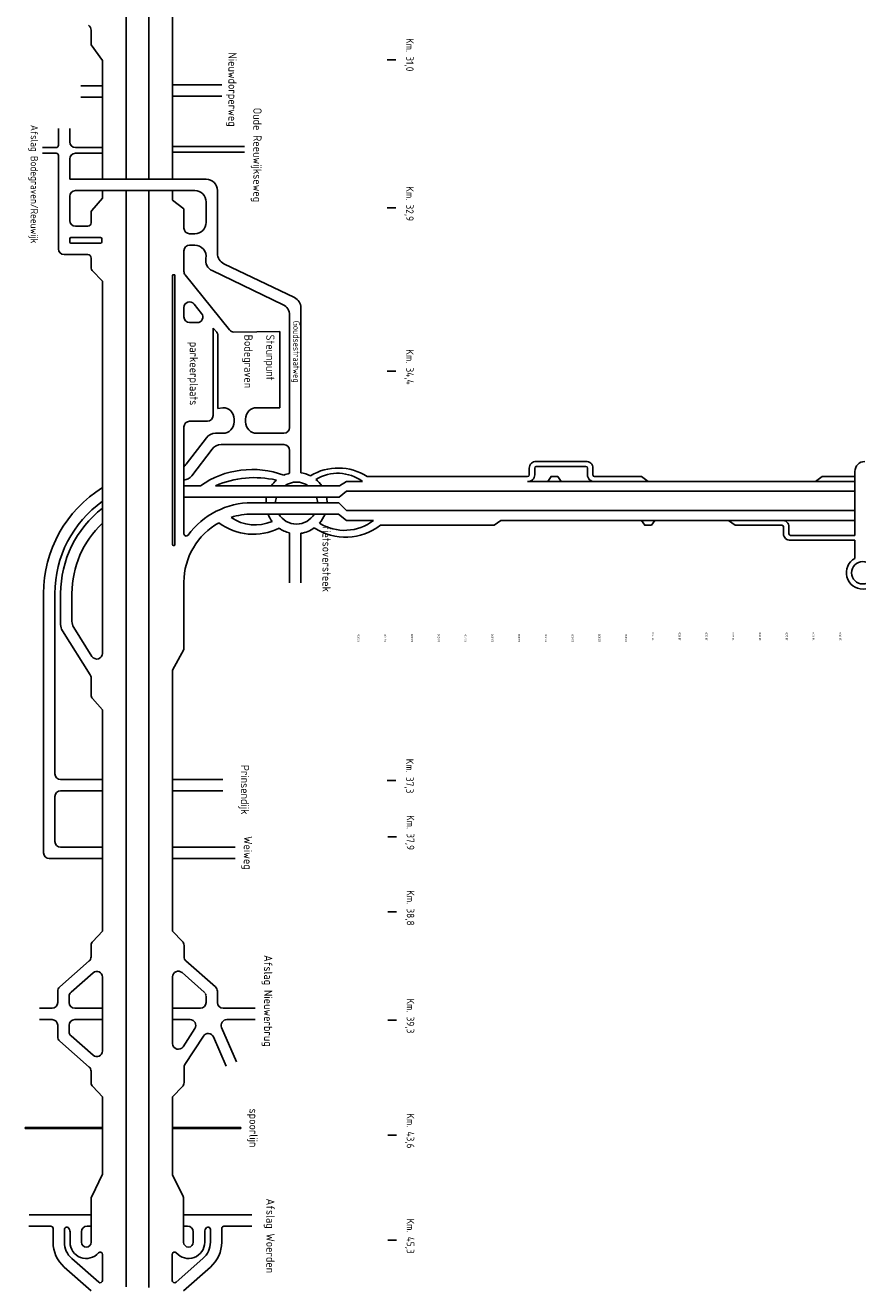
# Model space of a CAD drawing. Header units: metres. Extents: x 361 to 17834, y -7429 to 4908.
# Tile 2 of 29: x 6731 to 8578, y -7429 to -4622. Entities that reach past the tile are written whole.
import ezdxf

# ---------------------------------------------------------------- set-up
doc = ezdxf.new("R2010")
doc.units = ezdxf.units.M
doc.linetypes.add('HIDDEN2', pattern=[0.1875, 0.125, -0.0625])
for name, color, linetype in [('ANWBwit', 7, 'Continuous'), ('Tekenwerk', 7, 'Continuous'), ('VBL-XX-STROOIBASIS', 7, 'Continuous')]:
    doc.layers.add(name, color=color, linetype=linetype)
doc.styles.add('ISO', font='ISO.SHX')

msp = doc.modelspace()

# ---------------------------------------------------------------- linework, layer by layer
at = {"color": 7}
for p, q in [((8572.227, -5667.784), (8572.227, -5611.542)), ((7444.093, -5633.763), (7479.527, -5633.763)), ((7489.515, -5622.874), (7845.886, -5622.874)), ((7845.886, -5633.763), (8572.227, -5633.763)), ((7994.374, -5622.874), (8098.315, -5622.874)), ((8113.164, -5633.763), (8098.315, -5622.874)), ((8499.233, -5622.874), (8484.384, -5633.763)), ((7444.093, -5655.542), (8572.227, -5655.542)), ((8572.227, -5753.462), (8572.227, -5667.784)), ((7444.093, -5698.573), (8573.477, -5698.573)), ((7444.093, -5720.352), (7504.022, -5720.352)), ((7786.491, -5720.352), (7771.642, -5731.241)), ((7786.491, -5720.352), (8573.477, -5720.352)), ((8306.199, -5731.241), (8291.35, -5720.352)), ((7519.212, -5731.241), (7771.642, -5731.241)), ((8306.199, -5731.241), (8410.14, -5731.241)), ((8410.14, -5731.241), (8399.426, -5731.241)), ((8572.227, -5804.603), (8572.227, -5764.352))]:
    msp.add_line(p, q, dxfattribs=at)
for points in [[(7849.42, -5619.339), (7849.42, -5604.187)], [(7861.574, -5619.339), (7861.574, -5604.187)], [(7865.109, -5589.763), (7900.484, -5589.763)], [(7865.109, -5600.652), (7900.484, -5600.652)], [(7975.151, -5589.763), (7890.432, -5589.763)], [(7975.151, -5600.652), (7890.432, -5600.652)], [(7978.685, -5619.339), (7978.685, -5604.187)], [(7990.839, -5619.339), (7990.839, -5604.187)], [(7920.13, -5633.763), (7912.705, -5622.874), (7897.857, -5622.874), (7890.432, -5633.763)], [(8499.233, -5622.874), (8572.227, -5622.874)], [(8128.013, -5720.352), (8120.589, -5731.241), (8105.74, -5731.241), (8098.315, -5720.352)], [(8413.675, -5734.776), (8413.675, -5749.928)], [(8425.829, -5734.776), (8425.829, -5749.928)], [(8429.363, -5753.462), (8572.227, -5753.462)], [(8429.363, -5764.352), (8572.227, -5764.352)]]:
    msp.add_lwpolyline(points, dxfattribs=at)
for centre, radius, start, end in [((7863.895, -5604.187), 14.475, 85.191041, 180), ((7865.109, -5604.187), 3.535, 90, 180), ((7976.364, -5604.187), 14.475, 0, 94.808959), ((7975.151, -5604.187), 3.535, 0, 90), ((8594.006, -5611.542), 21.779, 90, 180), ((7847.099, -5619.339), 14.475, 265.191041, 0), ((7845.886, -5619.339), 3.535, 270, 360), ((7993.16, -5619.339), 14.475, 180, 274.808959), ((7994.374, -5619.339), 3.535, 180, 270), ((8411.354, -5734.776), 14.475, 0, 94.808959), ((8410.14, -5734.776), 3.535, 0, 90), ((8428.15, -5749.928), 14.475, 180, 274.808959), ((8429.363, -5749.928), 3.535, 180, 270)]:
    msp.add_arc(centre, radius, start, end, dxfattribs=at)
at = {"layer": 'Tekenwerk', "color": 7}
for p, q in [((7428.468, -5643.397, 181985494.589), (7444.093, -5633.763)), ((7427.594, -5668.577, 181985494.589), (7444.093, -5655.542)), ((7427.157, -5681.168, 181985494.589), (7444.093, -5698.573)), ((7426.283, -5706.348, 181985494.589), (7444.093, -5720.352))]:
    msp.add_line(p, q, dxfattribs=at)
msp.add_circle((8589.362, -5836.478), 24.783, dxfattribs=at)
for centre, radius, start, end in [((7234.54, -5807.966), 200.616, 69.448568, 124.9059), ((7425.526, -5722.526), 118.428, 57.294706, 121.422028), ((7239.707, -5843.739), 218.26, 77.159748, 113.378261), ((7332.975, -5681.87), 67.808, 131.31155, 145.432577), ((7332.975, -5681.87), 67.808, 103.304804, 114.39779), ((7332.975, -5681.87), 46.515, 55.8025, 124.1975), ((7332.975, -5681.87), 46.515, 55.8025, 124.1975), ((7332.975, -5681.87), 67.808, 62.976189, 81.88196), ((7424.694, -5708.356), 92.579, 53.680007, 121.654277), ((7332.975, -5681.87), 67.808, 34.567423, 50.497107), ((7332.975, -5681.87), 67.808, 168.695021, 179.40645), ((7332.975, -5681.87), 46.515, 163.395162, 179.134721), ((7332.975, -5681.87), 46.515, 163.395162, 179.134721), ((7332.975, -5681.87), 46.515, 0.865279, 16.604839), ((7332.975, -5681.87), 67.808, 0.59355, 11.304979), ((7237.619, -5623.557), 127.536, 232.98849, 296.487297), ((7240.93, -5637.776), 92.745, 234.962101, 294.018791), ((7332.975, -5681.87), 67.808, 201.160704, 216.801995), ((7332.975, -5681.87), 46.515, 211.75138, 328.24862), ((7332.975, -5681.87), 46.515, 211.75138, 328.24862), ((7332.975, -5681.87), 67.808, 318.720433, 338.839296), ((7439.466, -5636.849), 105.547, 238.254308, 307.707595), ((7332.975, -5681.87), 67.808, 235.429908, 256.695196), ((7332.975, -5681.87), 67.808, 278.11804, 305.544118), ((7441.63, -5628.542), 128.709, 237.457525, 307.068639), ((8589.362, -5836.478), 36.189, 118.25959, 64.580022)]:
    msp.add_arc(centre, radius, start, end, dxfattribs=at)
at = {"layer": 'VBL-XX-STROOIBASIS', "color": 7}
for p, q in [((7005.143, -4963.505, 181985494.589), (7005.143, -3196.911, 181985494.589)), ((6955.259, -3639.018, 181985494.589), (6955.259, -4963.505, 181985494.589)), ((7058.021, -4963.505, 181985494.589), (7058.021, -3911.806, 181985494.589)), ((6877.201, -4665.365, 181985494.589), (6877.201, -4632.708, 181985494.589)), ((6902.381, -4700.391, 181985494.589), (6877.201, -4665.365, 181985494.589)), ((6902.381, -4963.505, 181985494.589), (6902.381, -4700.391, 181985494.589)), ((6902.381, -4963.505, 181985494.589), (6902.381, -4700.391, 181985494.589)), ((7534.516, -4698.658, 181985494.589), (7553.576, -4698.658, 181985494.589)), ((6902.381, -4756.236, 181985494.589), (6854.105, -4756.236, 181985494.589)), ((7166.897, -4754.137, 181985494.589), (7058.021, -4754.137, 181985494.589)), ((6902.381, -4781.416, 181985494.589), (6854.105, -4781.416, 181985494.589)), ((7166.897, -4779.317, 181985494.589), (7058.021, -4779.317, 181985494.589)), ((6804.7, -4851.167, 181985494.589), (6804.7, -4888.204, 181985494.589)), ((6829.88, -4851.167, 181985494.589), (6829.88, -4880.65, 181985494.589)), ((6799.664, -4893.24, 181985494.589), (6769.319, -4893.24, 181985494.589)), ((6799.664, -4905.83, 181985494.589), (6769.319, -4905.83, 181985494.589)), ((6804.7, -4910.867, 181985494.589), (6804.7, -5118.109, 181985494.589)), ((6842.47, -4893.24, 181985494.589), (6902.381, -4893.24, 181985494.589)), ((6842.47, -4905.83, 181985494.589), (6902.381, -4905.83, 181985494.589)), ((7058.021, -4891.141, 181985494.589), (7217.789, -4891.141, 181985494.589)), ((7058.021, -4903.731, 181985494.589), (7217.789, -4903.731, 181985494.589)), ((6829.88, -4918.421, 181985494.589), (6829.88, -4963.505, 181985494.589)), ((7132.322, -4963.505, 181985494.589), (6829.88, -4963.505, 181985494.589)), ((6955.259, -4988.685, 181985494.589), (6955.259, -7420.755, 181985494.589)), ((7005.143, -7422.327, 181985494.589), (7005.143, -4988.685, 181985494.589)), ((7534.516, -5027.248, 181985494.589), (7553.576, -5027.248, 181985494.589)), ((7534.516, -5388.915, 181985494.589), (7553.576, -5388.915, 181985494.589)), ((7058.021, -6631.667, 181985494.589), (7058.021, -6052.311, 181985494.589)), ((7058.021, -6631.667, 181985494.589), (7058.021, -6052.311, 181985494.589)), ((6902.381, -6631.888, 181985494.589), (6902.381, -6140.716, 181985494.589)), ((7534.516, -6297.181, 181985494.589), (7553.576, -6297.181, 181985494.589)), ((7535.49, -6422.367, 181985494.589), (7554.989, -6422.367, 181985494.589)), ((7535.49, -6588.957, 181985494.589), (7554.989, -6588.957, 181985494.589)), ((6902.381, -6631.888, 181985494.589), (6880.709, -6654.465, 181985494.589)), ((7058.021, -6631.667, 181985494.589), (7079.906, -6654.465, 181985494.589)), ((6877.201, -6688.323, 181985494.589), (6877.201, -6663.184, 181985494.589)), ((7083.413, -6688.323, 181985494.589), (7083.413, -6663.184, 181985494.589)), ((6872.929, -6697.774, 181985494.589), (6807.437, -6755.418, 181985494.589)), ((7087.685, -6697.774, 181985494.589), (7153.177, -6755.418, 181985494.589)), ((6902.381, -6897.486, 181985494.589), (6902.381, -6733.249, 181985494.589)), ((7058.021, -6881.038, 181985494.589), (7058.021, -6733.063, 181985494.589)), ((7058.021, -6881.038, 181985494.589), (7058.021, -6733.063, 181985494.589)), ((7078.929, -6723.612, 181985494.589), (7127.997, -6766.8, 181985494.589)), ((6803.165, -6764.869, 181985494.589), (6803.165, -6790.076, 181985494.589)), ((7157.449, -6764.869, 181985494.589), (7157.449, -6790.076, 181985494.589)), ((6828.345, -6776.25, 181985494.589), (6828.345, -6790.076, 181985494.589)), ((6790.575, -6802.667, 181985494.589), (6762.927, -6802.667, 181985494.589)), ((6840.935, -6802.667, 181985494.589), (6902.381, -6802.667, 181985494.589)), ((6902.381, -6802.667, 181985494.589), (6840.935, -6802.667, 181985494.589)), ((7119.679, -6802.667, 181985494.589), (7058.021, -6802.667, 181985494.589)), ((7058.021, -6802.667, 181985494.589), (7119.679, -6802.667, 181985494.589)), ((7241.09, -6802.667, 181985494.589), (7170.039, -6802.667, 181985494.589)), ((6790.575, -6827.847, 181985494.589), (6762.927, -6827.847, 181985494.589)), ((6803.165, -6865.867, 181985494.589), (6803.165, -6840.437, 181985494.589)), ((6828.345, -6854.485, 181985494.589), (6828.345, -6840.437, 181985494.589)), ((6840.935, -6827.847, 181985494.589), (6902.381, -6827.847, 181985494.589)), ((6902.381, -6827.847, 181985494.589), (6860.188, -6827.847, 181985494.589)), ((7096.917, -6827.847, 181985494.589), (7058.021, -6827.847, 181985494.589)), ((7081.177, -6887.884, 181985494.589), (7107.483, -6847.283, 181985494.589)), ((7166.874, -6845.496, 181985494.589), (7200.082, -6921.165, 181985494.589)), ((7178.403, -6827.847, 181985494.589), (7216.979, -6827.847, 181985494.589)), ((7178.403, -6827.847, 181985494.589), (7216.979, -6827.847, 181985494.589)), ((7178.403, -6827.847, 181985494.589), (7222.325, -6827.847, 181985494.589)), ((7195.649, -6827.847, 181985494.589), (7241.09, -6827.847, 181985494.589)), ((7535.49, -6828.947, 181985494.589), (7554.989, -6828.947, 181985494.589)), ((6872.929, -6932.962, 181985494.589), (6807.437, -6875.318, 181985494.589)), ((6881.473, -6906.937, 181985494.589), (6832.617, -6863.936, 181985494.589)), ((7085.438, -6927.582, 181985494.589), (7126.375, -6864.426, 181985494.589)), ((7148.468, -6866.214, 181985494.589), (7177.024, -6931.284, 181985494.589)), ((6877.201, -6942.412, 181985494.589), (6877.201, -6967.552, 181985494.589)), ((7083.413, -6934.43, 181985494.589), (7083.413, -6967.552, 181985494.589)), ((6902.381, -6998.848, 181985494.589), (6880.709, -6976.271, 181985494.589)), ((7058.021, -6999.069, 181985494.589), (7079.906, -6976.271, 181985494.589)), ((6902.381, -6998.848, 181985494.589), (6902.381, -7170.638, 181985494.589)), ((7058.021, -7172.209, 181985494.589), (7058.021, -6999.069, 181985494.589)), ((7058.021, -7172.209, 181985494.589), (7058.021, -6999.069, 181985494.589)), ((6731.144, -7067.092, 181985494.589), (6731.144, -7069.61, 181985494.589)), ((6790.542, -7067.092, 181985494.589), (6731.144, -7067.092, 181985494.589)), ((6902.381, -7069.61, 181985494.589), (6731.144, -7069.61, 181985494.589)), ((6756.324, -7067.092, 181985494.589), (6756.324, -7069.61, 181985494.589)), ((6781.504, -7067.092, 181985494.589), (6781.504, -7069.61, 181985494.589)), ((6902.381, -7067.092, 181985494.589), (6781.799, -7067.092, 181985494.589)), ((6806.684, -7067.092, 181985494.589), (6806.684, -7069.61, 181985494.589)), ((6831.864, -7067.092, 181985494.589), (6831.864, -7069.61, 181985494.589)), ((6857.044, -7067.092, 181985494.589), (6857.044, -7069.61, 181985494.589)), ((6882.224, -7067.092, 181985494.589), (6882.224, -7069.61, 181985494.589)), ((7209.565, -7067.092, 181985494.589), (7058.021, -7067.092, 181985494.589)), ((7209.565, -7069.61, 181985494.589), (7058.021, -7069.61, 181985494.589)), ((7083.665, -7067.092, 181985494.589), (7083.665, -7069.61, 181985494.589)), ((7108.845, -7067.092, 181985494.589), (7108.845, -7069.61, 181985494.589)), ((7134.025, -7067.092, 181985494.589), (7134.025, -7069.61, 181985494.589)), ((7159.205, -7067.092, 181985494.589), (7159.205, -7069.61, 181985494.589)), ((7184.385, -7067.092, 181985494.589), (7184.385, -7069.61, 181985494.589)), ((7209.565, -7067.092, 181985494.589), (7209.565, -7069.61, 181985494.589)), ((7535.49, -7083.841, 181985494.589), (7554.989, -7083.841, 181985494.589)), ((6902.381, -7170.638, 181985494.589), (6878.458, -7220.075, 181985494.589)), ((7058.021, -7172.209, 181985494.589), (7081.183, -7220.075, 181985494.589)), ((6877.201, -7321.672, 181985494.589), (6877.201, -7225.559, 181985494.589)), ((6877.201, -7225.559, 181985494.589), (6877.201, -7290.077, 181985494.589)), ((7082.44, -7321.672, 181985494.589), (7082.44, -7225.559, 181985494.589)), ((6877.201, -7260.929, 181985494.589), (6739.447, -7260.929, 181985494.589)), ((6877.201, -7270.379, 181985494.589), (6877.201, -7321.672, 181985494.589)), ((7233.956, -7260.929, 181985494.589), (7082.44, -7260.929, 181985494.589)), ((7082.44, -7260.929, 181985494.589), (7220.195, -7260.929, 181985494.589)), ((6787.658, -7286.109, 181985494.589), (6738.877, -7286.109, 181985494.589)), ((6792.694, -7321.672, 181985494.589), (6792.694, -7291.145, 181985494.589)), ((6817.874, -7321.672, 181985494.589), (6817.874, -7293.068, 181985494.589)), ((6830.464, -7321.672, 181985494.589), (6830.464, -7298.699, 181985494.589)), ((6855.644, -7321.672, 181985494.589), (6855.644, -7298.699, 181985494.589)), ((6877.201, -7286.109, 181985494.589), (6868.234, -7286.109, 181985494.589)), ((7082.44, -7286.109, 181985494.589), (7091.408, -7286.109, 181985494.589)), ((7103.998, -7321.672, 181985494.589), (7103.998, -7298.699, 181985494.589)), ((7129.178, -7321.672, 181985494.589), (7129.178, -7298.699, 181985494.589)), ((7141.768, -7321.672, 181985494.589), (7141.768, -7293.068, 181985494.589)), ((7166.948, -7321.672, 181985494.589), (7166.948, -7291.145, 181985494.589)), ((7233.956, -7286.109, 181985494.589), (7171.984, -7286.109, 181985494.589)), ((7535.49, -7317.259, 181985494.589), (7554.989, -7317.259, 181985494.589)), ((6902.381, -7348.586, 181985494.589), (6902.381, -7406.441, 181985494.589)), ((7057.26, -7348.586, 181985494.589), (7057.26, -7406.441, 181985494.589)), ((6817.71, -7377.016, 181985494.589), (6877.471, -7429.201, 181985494.589)), ((6834.272, -7358.049, 181985494.589), (6894.033, -7410.234, 181985494.589)), ((7125.37, -7358.049, 181985494.589), (7065.609, -7410.234, 181985494.589)), ((7141.932, -7377.016, 181985494.589), (7082.171, -7429.201, 181985494.589))]:
    msp.add_line(p, q, dxfattribs=at)
at = {"layer": 'VBL-XX-STROOIBASIS', "color": 7, "linetype": 'Continuous'}
for p, q in [((6877.201, -4632.708, 181985494.589), (6877.201, -4632.708, 181985494.589)), ((6877.201, -4632.708, 181985494.589), (6877.201, -4632.708, 181985494.589)), ((7132.269, -6776.25, 181985494.589), (7132.269, -6790.076, 181985494.589)), ((7170.039, -6802.667, 181985494.589), (7174.354, -6802.667, 181985494.589))]:
    msp.add_line(p, q, dxfattribs=at)
at = {"layer": 'VBL-XX-STROOIBASIS', "color": 7, "linetype": 'ByBlock'}
for p, q in [((7107.142, -4988.685, 181985494.589), (6842.47, -4988.685, 181985494.589)), ((7107.142, -4988.685, 181985494.589), (6853.802, -4988.685, 181985494.589)), ((6902.381, -4990.784, 181985494.589), (6902.381, -4988.685, 181985494.589)), ((6902.381, -5005.135, 181985494.589), (6902.381, -4988.685, 181985494.589)), ((6902.381, -4993.627, 181985494.589), (6902.381, -5005.135, 181985494.589)), ((7058.021, -5010.212, 181985494.589), (7058.021, -4988.685, 181985494.589)), ((7058.021, -5010.212, 181985494.589), (7058.021, -4988.685, 181985494.589)), ((7157.502, -4988.685, 181985494.589), (7157.502, -5128.071, 181985494.589)), ((6829.88, -5001.275, 181985494.589), (6829.88, -5055.159, 181985494.589)), ((6829.88, -5001.275, 181985494.589), (6829.88, -5055.159, 181985494.589)), ((6902.381, -5005.135, 181985494.589), (6878.986, -5032.807, 181985494.589)), ((7083.201, -5029.165, 181985494.589), (7058.021, -5010.212, 181985494.589)), ((7132.322, -5013.865, 181985494.589), (7132.322, -5059.153, 181985494.589)), ((6877.201, -5060.195, 181985494.589), (6877.201, -5037.684, 181985494.589)), ((7083.201, -5071.743, 181985494.589), (7083.201, -5029.165, 181985494.589)), ((6869.647, -5067.749, 181985494.589), (6842.47, -5067.749, 181985494.589)), ((6829.88, -5095.447, 181985494.589), (6829.88, -5103.001, 181985494.589)), ((6898.354, -5092.929, 181985494.589), (6832.398, -5092.929, 181985494.589)), ((6898.354, -5105.519, 181985494.589), (6832.398, -5105.519, 181985494.589)), ((6900.872, -5095.447, 181985494.589), (6900.872, -5103.001, 181985494.589)), ((7107.142, -5084.333, 181985494.589), (7095.791, -5084.333, 181985494.589)), ((6869.647, -5130.699, 181985494.589), (6817.29, -5130.699, 181985494.589)), ((7083.201, -5122.103, 181985494.589), (7083.201, -5167.81, 181985494.589)), ((7107.142, -5109.513, 181985494.589), (7095.791, -5109.513, 181985494.589)), ((6877.201, -5138.253, 181985494.589), (6877.201, -5160.788, 181985494.589)), ((7171.768, -5150.762, 181985494.589), (7328.285, -5226.046, 181985494.589)), ((6902.381, -5189.592, 181985494.589), (6879.357, -5166.072, 181985494.589)), ((6902.381, -6015.24, 181985494.589), (6902.381, -5189.592, 181985494.589)), ((6902.381, -5189.592, 181985494.589), (6902.381, -5205.161, 181985494.589)), ((7058.021, -5176.732, 181985494.589), (7058.021, -5774.534, 181985494.589)), ((7058.021, -5774.534, 181985494.589), (7058.021, -5176.732, 181985494.589)), ((7061.798, -5175.473, 181985494.589), (7059.28, -5175.473, 181985494.589)), ((7063.057, -5176.732, 181985494.589), (7063.057, -5774.534, 181985494.589)), ((7184.125, -5297.912, 181985494.589), (7085.974, -5175.693, 181985494.589)), ((7145.807, -5166.217, 181985494.589), (7303.105, -5241.876, 181985494.589)), ((7083.201, -5248.238, 181985494.589), (7083.201, -5268.955, 181985494.589)), ((7122.244, -5261.071, 181985494.589), (7105.607, -5240.355, 181985494.589)), ((7342.551, -5614.742, 181985494.589), (7342.551, -5248.738, 181985494.589)), ((7317.371, -5514.516, 181985494.589), (7317.371, -5264.568, 181985494.589)), ((7095.791, -5281.545, 181985494.589), (7112.428, -5281.545, 181985494.589)), ((7147.827, -5294.135, 181985494.589), (7147.827, -5487.702, 181985494.589)), ((7147.827, -5294.135, 181985494.589), (7155.965, -5303.061, 181985494.589)), ((7296.27, -5301.361, 181985494.589), (7194.096, -5302.618, 181985494.589)), ((7296.27, -5301.361, 181985494.589), (7296.27, -5470.218, 181985494.589)), ((7158.738, -5471.91, 181985494.589), (7158.738, -5310.944, 181985494.589)), ((7169.468, -5470.218, 181985494.589), (7158.738, -5471.91, 181985494.589)), ((7296.27, -5470.218, 181985494.589), (7245.008, -5470.218, 181985494.589)), ((7135.237, -5500.293, 181985494.589), (7095.791, -5500.293, 181985494.589)), ((7194.648, -5501.926, 181985494.589), (7194.648, -5495.398, 181985494.589)), ((7219.828, -5501.926, 181985494.589), (7219.828, -5495.398, 181985494.589)), ((7083.201, -5512.883, 181985494.589), (7083.201, -5750.006, 181985494.589)), ((7169.468, -5527.106, 181985494.589), (7153.197, -5527.106, 181985494.589)), ((7245.008, -5527.106, 181985494.589), (7304.781, -5527.106, 181985494.589)), ((7133.203, -5536.981, 181985494.589), (7088.096, -5595.907, 181985494.589)), ((7165.633, -5552.286, 181985494.589), (7304.781, -5552.286, 181985494.589)), ((7145.638, -5562.161, 181985494.589), (7100.531, -5621.088, 181985494.589)), ((7317.371, -5564.876, 181985494.589), (7317.371, -5615.882, 181985494.589)), ((7317.371, -5615.882, 181985494.589), (7317.371, -5564.876, 181985494.589)), ((7083.201, -5643.397, 181985494.589), (7119.805, -5643.397, 181985494.589)), ((7367.731, -5668.577, 181985494.589), (7083.201, -5668.577, 181985494.589)), ((7153.102, -5643.397, 181985494.589), (7421.293, -5643.397, 181985494.589)), ((7367.731, -5643.397, 181985494.589), (7377.423, -5643.397, 181985494.589)), ((7390.013, -5668.577, 181985494.589), (7367.731, -5668.577, 181985494.589)), ((7390.013, -5643.397, 181985494.589), (7428.468, -5643.397, 181985494.589)), ((7427.594, -5668.577, 181985494.589), (7390.013, -5668.577, 181985494.589)), ((7313.997, -5681.168, 181985494.589), (7234.281, -5681.168, 181985494.589)), ((7291.883, -5681.168, 181985494.589), (7354.776, -5681.168, 181985494.589)), ((7348.226, -5681.168, 181985494.589), (7390.013, -5681.168, 181985494.589)), ((7390.013, -5681.168, 181985494.589), (7427.157, -5681.168, 181985494.589)), ((7083.201, -5705.734, 181985494.589), (7083.201, -5750.006, 181985494.589)), ((7399.214, -5706.348, 181985494.589), (7234.281, -5706.348, 181985494.589)), ((7355.141, -5706.348, 181985494.589), (7377.423, -5706.348, 181985494.589)), ((7390.013, -5706.348, 181985494.589), (7426.283, -5706.348, 181985494.589)), ((7317.371, -5858.754, 181985494.589), (7317.371, -5747.858, 181985494.589)), ((7342.551, -5858.754, 181985494.589), (7342.551, -5748.998, 181985494.589)), ((7061.798, -5775.793, 181985494.589), (7059.28, -5775.793, 181985494.589)), ((7083.201, -5857.428, 181985494.589), (7083.201, -6006.619, 181985494.589)), ((6771.78, -6457.894, 181985494.589), (6771.78, -5882.608, 181985494.589)), ((6796.96, -6282.506, 181985494.589), (6796.96, -5882.608, 181985494.589)), ((6809.55, -5951.523, 181985494.589), (6809.55, -5882.608, 181985494.589)), ((6834.73, -5944.247, 181985494.589), (6834.73, -5882.608, 181985494.589)), ((6813.431, -5964.953, 181985494.589), (6875.261, -6063.01, 181985494.589)), ((6838.611, -5957.677, 181985494.589), (6879.142, -6021.955, 181985494.589)), ((7083.201, -6006.619, 181985494.589), (7058.021, -6052.311, 181985494.589)), ((6877.201, -6107.216, 181985494.589), (6877.201, -6069.725, 181985494.589)), ((6902.381, -6140.716, 181985494.589), (6880.317, -6115.508, 181985494.589)), ((6902.381, -6295.097, 181985494.589), (6809.55, -6295.097, 181985494.589)), ((7058.021, -6295.097, 181985494.589), (7169.371, -6295.097, 181985494.589)), ((6796.96, -6332.867, 181985494.589), (6796.96, -6432.714, 181985494.589)), ((6902.381, -6320.277, 181985494.589), (6809.55, -6320.277, 181985494.589)), ((7058.021, -6320.277, 181985494.589), (7169.371, -6320.277, 181985494.589)), ((7058.021, -6320.277, 181985494.589), (7169.371, -6320.277, 181985494.589)), ((6902.381, -6445.304, 181985494.589), (6809.55, -6445.304, 181985494.589)), ((7196.701, -6445.304, 181985494.589), (7059.073, -6445.304, 181985494.589)), ((6902.381, -6470.485, 181985494.589), (6784.37, -6470.485, 181985494.589)), ((7196.701, -6470.485, 181985494.589), (7059.073, -6470.485, 181985494.589)), ((6881.473, -6723.799, 181985494.589), (6832.617, -6766.8, 181985494.589))]:
    msp.add_line(p, q, dxfattribs=at)
at = {"layer": 'VBL-XX-STROOIBASIS', "color": 7}
for centre, radius, start, end in [((6864.611, -4632.708, 181985494.589), 12.59, 0, 58.648257), ((6842.47, -4880.65, 181985494.589), 12.59, 180, 270), ((6799.664, -4888.204, 181985494.589), 5.036, 270, 0), ((6799.664, -4910.867, 181985494.589), 5.036, 0, 90), ((6842.47, -4918.421, 181985494.589), 12.59, 90, 180), ((7132.322, -4988.685, 181985494.589), 25.18, 0, 90), ((6889.791, -6663.184, 181985494.589), 12.59, 136.171241, 180), ((7070.823, -6663.184, 181985494.589), 12.59, 0, 43.828759), ((6864.611, -6688.323, 181985494.589), 12.59, 311.353096, 0), ((7096.003, -6688.323, 181985494.589), 12.59, 180, 228.646904), ((6889.791, -6733.249, 181985494.589), 12.59, 0, 131.353096), ((7070.611, -6733.063, 181985494.589), 12.59, 48.646904, 180), ((6815.755, -6764.869, 181985494.589), 12.59, 131.353096, 180), ((7144.859, -6764.869, 181985494.589), 12.59, 0, 48.646904), ((6790.575, -6790.076, 181985494.589), 12.59, 270, 0), ((6840.935, -6776.25, 181985494.589), 12.59, 131.353096, 180), ((6840.935, -6790.076, 181985494.589), 12.59, 180, 270), ((6790.575, -6840.437, 181985494.589), 12.59, 0, 90), ((6840.935, -6840.437, 181985494.589), 12.59, 90, 180), ((7096.917, -6840.437, 181985494.589), 12.59, 327.059804, 90), ((6815.755, -6865.867, 181985494.589), 12.59, 180, 228.646904), ((6840.935, -6854.485, 181985494.589), 12.59, 180, 228.646904), ((6889.791, -6897.486, 181985494.589), 12.59, 228.646904, 0), ((7070.611, -6881.038, 181985494.589), 12.59, 180, 327.059804), ((6864.611, -6942.412, 181985494.589), 12.59, 0, 48.646904), ((7096.003, -6934.43, 181985494.589), 12.59, 147.049749, 180), ((6889.791, -6967.552, 181985494.589), 12.59, 180, 223.828759), ((7070.823, -6967.552, 181985494.589), 12.59, 316.171241, 0), ((6889.791, -7225.559, 181985494.589), 12.59, 154.177547, 180), ((7069.85, -7225.559, 181985494.589), 12.59, 0, 25.822453), ((6787.658, -7291.145, 181985494.589), 5.036, 0, 90), ((6822.91, -7293.068, 181985494.589), 5.036, 48.189683, 180), ((6817.874, -7298.699, 181985494.589), 12.59, 0, 48.189683), ((6868.234, -7298.699, 181985494.589), 12.59, 90, 180), ((7091.408, -7298.699, 181985494.589), 12.59, 0, 90), ((7141.768, -7298.699, 181985494.589), 12.59, 131.810317, 180), ((7136.732, -7293.068, 181985494.589), 5.036, 0, 131.810317), ((7171.984, -7291.145, 181985494.589), 5.036, 90, 180), ((6866.422, -7321.672, 181985494.589), 73.729, 180, 228.529535), ((6866.422, -7321.672, 181985494.589), 73.729, 180, 228.529535), ((6866.422, -7321.672, 181985494.589), 73.729, 180, 228.529535), ((6866.422, -7321.672, 181985494.589), 48.549, 180, 228.529535), ((6866.422, -7321.672, 181985494.589), 35.959, 180, 318.965039), ((6866.422, -7321.672, 181985494.589), 10.779, 180, 0), ((7093.219, -7321.672, 181985494.589), 35.959, 221.034961, 0), ((7093.219, -7321.672, 181985494.589), 48.549, 311.470465, 0), ((7093.219, -7321.672, 181985494.589), 73.729, 311.470465, 0), ((6897.345, -7348.586, 181985494.589), 5.036, 0, 138.965039), ((7062.296, -7348.586, 181985494.589), 5.036, 41.034961, 180), ((6897.345, -7406.441, 181985494.589), 5.036, 228.871821, 0), ((7062.296, -7406.441, 181985494.589), 5.036, 180, 311.128179)]:
    msp.add_arc(centre, radius, start, end, dxfattribs=at)
at = {"layer": 'VBL-XX-STROOIBASIS', "color": 7, "linetype": 'ByBlock'}
for centre, radius, start, end in [((6842.47, -5001.275, 181985494.589), 12.59, 90, 180), ((7107.142, -5013.865, 181985494.589), 25.18, 0, 90), ((6884.755, -5037.684, 181985494.589), 7.554, 139.787995, 180), ((6842.47, -5055.159, 181985494.589), 12.59, 180, 270), ((6869.647, -5060.195, 181985494.589), 7.554, 270, 0), ((7095.791, -5071.743, 181985494.589), 12.59, 180, 270), ((7107.142, -5059.153, 181985494.589), 25.18, 270, 0), ((6832.398, -5095.447, 181985494.589), 2.518, 90, 180), ((6832.398, -5103.001, 181985494.589), 2.518, 180, 270), ((6898.354, -5095.447, 181985494.589), 2.518, 0, 90), ((6898.354, -5103.001, 181985494.589), 2.518, 270, 0), ((6817.29, -5118.109, 181985494.589), 12.59, 180, 270), ((6869.647, -5138.253, 181985494.589), 7.554, 0, 90), ((7095.791, -5122.103, 181985494.589), 12.59, 90, 180), ((7107.142, -5134.693, 181985494.589), 25.18, 349.899103, 90), ((7182.683, -5128.071, 181985494.589), 25.18, 180, 244.312723), ((6884.755, -5160.788, 181985494.589), 7.554, 180, 224.389484), ((7156.722, -5143.525, 181985494.589), 25.18, 169.899103, 244.312723), ((7059.28, -5176.732, 181985494.589), 1.259, 90, 180), ((7061.798, -5176.732, 181985494.589), 1.259, 0, 90), ((7095.791, -5167.81, 181985494.589), 12.59, 180, 218.76682), ((7095.791, -5248.238, 181985494.589), 12.59, 38.76682, 180), ((7292.191, -5264.568, 181985494.589), 25.18, 0, 64.312723), ((7317.371, -5248.738, 181985494.589), 25.18, 0, 64.312723), ((7095.791, -5268.955, 181985494.589), 12.59, 180, 270), ((7112.428, -5268.955, 181985494.589), 12.59, 270, 38.76682), ((7146.148, -5310.944, 181985494.589), 12.59, 0, 38.76682), ((7193.941, -5290.029, 181985494.589), 12.59, 218.76682, 270.704965), ((7169.468, -5495.398, 181985494.589), 25.18, 0, 90), ((7245.008, -5495.398, 181985494.589), 25.18, 90, 180), ((7095.791, -5512.883, 181985494.589), 12.59, 90, 180), ((7135.237, -5487.702, 181985494.589), 12.59, 270, 0), ((7169.468, -5501.926, 181985494.589), 25.18, 270, 0), ((7245.008, -5501.926, 181985494.589), 25.18, 180, 270), ((7153.197, -5552.286, 181985494.589), 25.18, 90, 142.566749), ((7304.781, -5514.516, 181985494.589), 12.59, 270, 0), ((7165.633, -5577.466, 181985494.589), 25.18, 90, 142.566749), ((7304.781, -5564.876, 181985494.589), 12.59, 0, 90), ((7068.101, -5580.602, 181985494.589), 25.18, 306.846517, 322.566749), ((7080.537, -5605.782, 181985494.589), 25.18, 276.073471, 322.566749), ((7048.76, -5882.608, 181985494.589), 276.981, 121.902924, 180), ((7048.76, -5882.608, 181985494.589), 251.801, 125.544133, 180), ((7048.76, -5882.608, 181985494.589), 239.211, 127.728907, 180), ((7234.281, -5857.428, 181985494.589), 176.26, 90, 143.663944), ((7048.76, -5882.608, 181985494.589), 214.031, 133.150532, 180), ((7234.281, -5857.428, 181985494.589), 151.08, 119.08243, 180), ((7234.281, -5857.428, 181985494.589), 151.08, 90, 107.964455), ((7088.237, -5750.006, 181985494.589), 5.036, 180, 323.663944), ((7059.28, -5774.534, 181985494.589), 1.259, 180, 270), ((7061.798, -5774.534, 181985494.589), 1.259, 270, 0), ((6859.91, -5944.247, 181985494.589), 25.18, 180, 212.233689), ((6834.73, -5951.523, 181985494.589), 25.18, 180, 212.233689), ((6889.791, -6015.24, 181985494.589), 12.59, 212.233689, 0), ((6864.538, -6069.663, 181985494.589), 12.59, 0, 32.233689), ((6889.791, -6107.216, 181985494.589), 12.59, 180, 221.194811), ((6809.55, -6282.506, 181985494.589), 12.59, 180, 270), ((6809.55, -6332.867, 181985494.589), 12.59, 90, 180), ((6809.55, -6432.714, 181985494.589), 12.59, 180, 270), ((6784.37, -6457.894, 181985494.589), 12.59, 180, 270)]:
    msp.add_arc(centre, radius, start, end, dxfattribs=at)
at = {"layer": 'VBL-XX-STROOIBASIS', "color": 7, "linetype": 'Continuous'}
for centre, radius, start, end in [((7119.679, -6790.076, 181985494.589), 12.59, 270, 0), ((7170.039, -6790.076, 181985494.589), 12.59, 180, 270), ((7178.403, -6840.437, 181985494.589), 12.59, 90, 203.694507), ((7136.939, -6871.274, 181985494.589), 12.59, 23.694507, 147.049749), ((7093.219, -7321.672, 181985494.589), 10.779, 180, 0)]:
    msp.add_arc(centre, radius, start, end, dxfattribs=at)
at = {"layer": 'VBL-XX-STROOIBASIS', "color": 7, "linetype": 'HIDDEN2'}
msp.add_arc((7119.679, -6776.25, 181985494.589), 12.59, 0, 48.646904, dxfattribs=at)
at = {"layer": 'VBL-XX-STROOIBASIS', "color": 7}
for points in [[(6781.504, -7067.092, 181985494.589), (6781.504, -7069.61, 181985494.589), (6756.324, -7067.092, 181985494.589), (6756.324, -7069.61, 181985494.589)], [(6832.263, -7067.092, 181985494.589), (6832.263, -7069.61, 181985494.589), (6807.083, -7067.092, 181985494.589), (6807.083, -7069.61, 181985494.589)], [(6882.295, -7067.092, 181985494.589), (6882.295, -7069.61, 181985494.589), (6857.115, -7067.092, 181985494.589), (6857.115, -7069.61, 181985494.589)], [(7083.669, -7067.092, 181985494.589), (7083.669, -7069.61, 181985494.589), (7058.489, -7067.092, 181985494.589), (7058.489, -7069.61, 181985494.589)], [(7134.116, -7067.092, 181985494.589), (7134.116, -7069.61, 181985494.589), (7108.936, -7067.092, 181985494.589), (7108.936, -7069.61, 181985494.589)], [(7184.387, -7067.092, 181985494.589), (7184.387, -7069.61, 181985494.589), (7159.207, -7067.092, 181985494.589), (7159.207, -7069.61, 181985494.589)]]:
    msp.add_solid(points, dxfattribs=at)

# ---------------------------------------------------------------- texts
at = {"layer": 'ANWBwit', "color": 7, "char_height": 4.17656, "width": 65.1844, "attachment_point": 5, "rotation": 90}
for s, insert in [('{\\fSwis721 Blk BT|b0|i0|c0|p34;19.800}', (7470.454, -5981.217)), ('{\\fSwis721 Blk BT|b0|i0|c0|p34;19.700}', (7529.849, -5981.217)), ('{\\fSwis721 Blk BT|b0|i0|c0|p34;19.600}', (7589.245, -5981.217)), ('{\\fSwis721 Blk BT|b0|i0|c0|p34;19.500}', (7648.64, -5981.217)), ('{\\fSwis721 Blk BT|b0|i0|c0|p34;19.400}', (7708.035, -5981.217)), ('{\\fSwis721 Blk BT|b0|i0|c0|p34;19.300}', (7767.43, -5981.217)), ('{\\fSwis721 Blk BT|b0|i0|c0|p34;19.200}', (7826.825, -5981.217)), ('{\\fSwis721 Blk BT|b0|i0|c0|p34;19.100}', (7886.221, -5981.217)), ('{\\fSwis721 Blk BT|b0|i0|c0|p34;19.000}', (7945.616, -5981.217)), ('{\\fSwis721 Blk BT|b0|i0|c0|p34;18.900}', (8005.011, -5981.217)), ('{\\fSwis721 Blk BT|b0|i0|c0|p34;18.800}', (8064.406, -5981.217)), ('{\\fSwis721 Blk BT|b0|i0|c0|p34;18.700}', (8123.801, -5978.151)), ('{\\fSwis721 Blk BT|b0|i0|c0|p34;18.600}', (8183.197, -5978.151)), ('{\\fSwis721 Blk BT|b0|i0|c0|p34;18.500}', (8242.592, -5978.151)), ('{\\fSwis721 Blk BT|b0|i0|c0|p34;18.400}', (8301.987, -5978.151)), ('{\\fSwis721 Blk BT|b0|i0|c0|p34;18.300}', (8361.382, -5978.151)), ('{\\fSwis721 Blk BT|b0|i0|c0|p34;18.200}', (8420.777, -5978.151)), ('{\\fSwis721 Blk BT|b0|i0|c0|p34;18.100}', (8480.173, -5978.151)), ('{\\fSwis721 Blk BT|b0|i0|c0|p34;18.000}', (8539.568, -5978.151))]:
    msp.add_mtext(s, dxfattribs=dict(at, insert=insert))
at = {"layer": 'VBL-XX-STROOIBASIS', "color": 7, "style": 'ISO'}
for s, height, p in [('Km. 31,0', 16.6133, (7576.184, -4650.618, 181985494.589)), ('Nieuwdorperweg', 18.35789, (7181.84, -4682.004, 181985494.589)), ('Oude Reeuwijkseweg', 18.35789, (7237.124, -4804.989, 181985494.589)), ('Afslag Bodegraven/Reeuwijk', 16.36704, (6743.087, -4843.008, 181985494.589)), ('Km. 32,9', 16.6133, (7576.184, -4979.208, 181985494.589)), ('Weiweg', 18.3579, (7216.016, -6420.896, 181985494.589)), ('Km. 38,8', 16.6133, (7577.597, -6540.917, 181985494.589)), ('Afslag Nieuwerbrug', 18.35789, (7260.976, -6684.6, 181985494.589)), ('Km. 39,3', 16.6133, (7577.597, -6780.907, 181985494.589)), ('spoorlijn', 18.3579, (7228.424, -7025.203, 181985494.589)), ('Km. 43,6', 16.6133, (7577.597, -7035.801, 181985494.589)), ('Afslag Woerden', 18.35789, (7265.98, -7224.781, 181985494.589)), ('Km. 45,3', 16.6133, (7577.597, -7269.219, 181985494.589))]:
    msp.add_text(s, height=height, rotation=270, dxfattribs=at).set_placement(p)
at = {"layer": 'VBL-XX-STROOIBASIS', "color": 7, "linetype": 'ByBlock', "style": 'ISO'}
for s, height, p in [('Goudsestraatweg', 14.12145, (7325.552, -5277.517, 181985494.589)), (' parkeerplaats ', 18.35789, (7096.118, -5313.514, 181985494.589)), ('Bodegraven', 18.3579, (7217.195, -5308.185, 181985494.589)), ('Steunpunt ', 18.3579, (7265.745, -5308.185, 181985494.589)), ('Km. 34,4', 16.6133, (7576.184, -5340.875, 181985494.589)), ('fietsoversteek', 18.35789, (7390.501, -5731.239, 181985494.589)), ('Km. 37,3', 16.6133, (7576.184, -6249.141, 181985494.589)), ('Prinsendijk', 18.35789, (7209.475, -6262.617, 181985494.589)), ('Km. 37,9', 16.6133, (7577.597, -6374.327, 181985494.589))]:
    msp.add_text(s, height=height, rotation=270, dxfattribs=at).set_placement(p)

doc.saveas('drawing.dxf')
